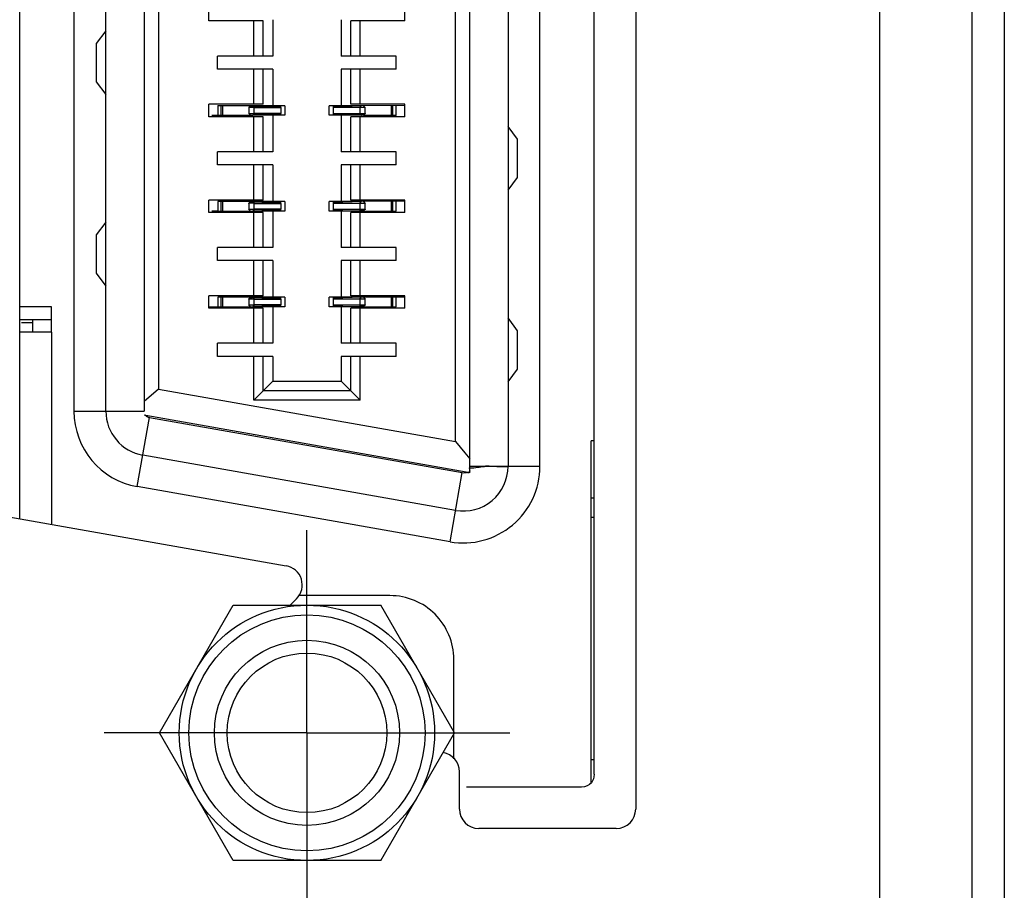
# Model space of a CAD drawing. Header units: inches. Extents: x 0 to 22, y 0 to 17.
# Tile 6 of 30: x 3.519 to 4.126, y 7.008 to 7.545. Entities that reach past the tile are written whole.
import ezdxf

# ---------------------------------------------------------------- set-up
doc = ezdxf.new("R2010")
doc.units = ezdxf.units.IN
doc.header["$LTSCALE"] = 1.21
doc.header["$MEASUREMENT"] = 0
doc.linetypes.add('CENTER', pattern=[0.6, 0.375, -0.075, 0.075, -0.075])
doc.layers.get('0').update_dxf_attribs({"linetype": 'CONTINUOUS'})
doc.layers.add('DEFAULT_1', color=7, linetype='CENTER')
doc.layers.add('DIMENSIONS', color=7, linetype='CONTINUOUS')
doc.styles.get("Standard").update_dxf_attribs({"font": 'txt', "width": 0.8})
doc.dimstyles.new('DIMSTYLE_2', dxfattribs={"dimtxt": 0.125, "dimasz": 0.18, "dimexe": 0.18, "dimexo": 0.0625, "dimgap": 0.09, "dimtad": 0, "dimtih": 1, "dimtoh": 1, "dimdec": 3, "dimzin": 4, "dimdsep": 46, "dimtxsty": 'STANDARD', "dimblk": '_FILLED', "dimblk1": '_FILLED', "dimblk2": '_FILLED', "dimcen": 0.09, "dimadec": 0, "dimazin": 0, "dimtp": 0.01, "dimtm": 0.01, "dimtfac": 1, "dimtdec": 3, "dimtofl": 0, "dimtmove": 0, "dimatfit": 3, "dimldrblk": '_FILLED', "dimfxl": 1, "dimtolj": 1, "dimtzin": 4, "dimarcsym": 0})

# ---------------------------------------------------------------- blocks, each defined once
blk = doc.blocks.new('*D3')
at = {"layer": 'DIMENSIONS', "color": 2, "linetype": 'CONTINUOUS'}
blk.add_line((3.50824, 7.10521), (2.65644, 7.10521), dxfattribs=at)
at = {"layer": 'DIMENSIONS', "color": 2, "linetype": 'CONTINUOUS', "insert": (2.59394, 7.16771), "char_height": 0.125, "width": 1.225, "attachment_point": 3, "line_spacing_factor": 0.9}
blk.add_mtext('.611{\\Ftxt.shx;\\W1.000000;\\H0.125000; }[15.51]', dxfattribs=at)
blk = doc.blocks.new('_FILLED')
at = {"color": 0, "linetype": 'BYBLOCK'}
blk.add_solid([(0, 0), (-1, 0.1736), (-1, -0.1736)], dxfattribs=at)
blk = doc.blocks.new('*D4')
at = {"layer": 'DIMENSIONS', "color": 2, "linetype": 'CONTINUOUS'}
blk.add_line((3.50824, 8.99497), (2.65644, 8.99497), dxfattribs=at)
at = {"layer": 'DIMENSIONS', "color": 2, "linetype": 'CONTINUOUS', "insert": (2.59394, 9.05747), "char_height": 0.125, "width": 1.325, "attachment_point": 3, "line_spacing_factor": 0.9}
blk.add_mtext('2.500{\\Ftxt.shx;\\W1.000000;\\H0.125000; }[63.51]', dxfattribs=at)

msp = doc.modelspace()

# ---------------------------------------------------------------- linework, layer by layer
at = {"color": 6, "linetype": 'CONTINUOUS'}
for p, q in [((4.12594, 11.43849), (4.12594, 6.37249)), ((4.04894, 11.36149), (4.04894, 6.44949)), ((3.87301, 7.07962), (3.87301, 9.02056)), ((3.51868, 7.23722), (3.51868, 8.86309)), ((3.79624, 7.26958), (3.79624, 8.8306)), ((3.59545, 8.79659), (3.59545, 7.3036)), ((3.63541, 7.54428), (3.63541, 7.55196)), ((3.75627, 7.54428), (3.75627, 7.55196)), ((3.66887, 7.54428), (3.63541, 7.54428)), ((3.66297, 7.52263), (3.66297, 7.54428)), ((3.66887, 7.52263), (3.66887, 7.54428)), ((3.67478, 7.54507), (3.67478, 7.52263)), ((3.7169, 7.54507), (3.7169, 7.52263)), ((3.75627, 7.54428), (3.72281, 7.54428)), ((3.72281, 7.52263), (3.72281, 7.54428)), ((3.72872, 7.52263), (3.72872, 7.54428)), ((3.57183, 7.53828), (3.56592, 7.53041)), ((3.56592, 7.53041), (3.56592, 7.50678)), ((3.67478, 7.52263), (3.64072, 7.52263)), ((3.64072, 7.51456), (3.64072, 7.52263)), ((3.75096, 7.52263), (3.7169, 7.52263)), ((3.75096, 7.51456), (3.75096, 7.52263)), ((3.67478, 7.51456), (3.64072, 7.51456)), ((3.66297, 7.49291), (3.66297, 7.51456)), ((3.66887, 7.49291), (3.66887, 7.51456)), ((3.67478, 7.51456), (3.67478, 7.49212)), ((3.75096, 7.51456), (3.7169, 7.51456)), ((3.7169, 7.51456), (3.7169, 7.49212)), ((3.72281, 7.49291), (3.72281, 7.51456)), ((3.72872, 7.49291), (3.72872, 7.51456)), ((3.56592, 7.50678), (3.57183, 7.49891)), ((3.66887, 7.49291), (3.63541, 7.49291)), ((3.63541, 7.48523), (3.63541, 7.49291)), ((3.64086, 7.49207), (3.64085, 7.48807)), ((3.66105, 7.49202), (3.64085, 7.49202)), ((3.64085, 7.48807), (3.64085, 7.48606)), ((3.64387, 7.48612), (3.64387, 7.49202)), ((3.65997, 7.49099), (3.65983, 7.49085)), ((3.65994, 7.49084), (3.65994, 7.4873)), ((3.66333, 7.4873), (3.66333, 7.49084)), ((3.68223, 7.49202), (3.6797, 7.49202)), ((3.68226, 7.49202), (3.68226, 7.48612)), ((3.70943, 7.49202), (3.70943, 7.48612)), ((3.71198, 7.49202), (3.70963, 7.49202)), ((3.75627, 7.49291), (3.72281, 7.49291)), ((3.72835, 7.49084), (3.72928, 7.49202)), ((3.73174, 7.49084), (3.72835, 7.49084)), ((3.72835, 7.49084), (3.72835, 7.4873)), ((3.75627, 7.49212), (3.72928, 7.49202)), ((3.73063, 7.49202), (3.73174, 7.49084)), ((3.73174, 7.4873), (3.73174, 7.49084)), ((3.74781, 7.49202), (3.74781, 7.48612)), ((3.75627, 7.48523), (3.75627, 7.49291)), ((3.66887, 7.48523), (3.63541, 7.48523)), ((3.63848, 7.48607), (3.63722, 7.48604)), ((3.64085, 7.48606), (3.63848, 7.48604)), ((3.64085, 7.48612), (3.6624, 7.48612)), ((3.65994, 7.4873), (3.66333, 7.4873)), ((3.66105, 7.48612), (3.65994, 7.4873)), ((3.66333, 7.4873), (3.6624, 7.48612)), ((3.66297, 7.46358), (3.66297, 7.48523)), ((3.66887, 7.46358), (3.66887, 7.48523)), ((3.67478, 7.48602), (3.67478, 7.46358)), ((3.68223, 7.48612), (3.6797, 7.48612)), ((3.71198, 7.48612), (3.70963, 7.48612)), ((3.7169, 7.48602), (3.7169, 7.46358)), ((3.75627, 7.48523), (3.72281, 7.48523)), ((3.72281, 7.46358), (3.72281, 7.48523)), ((3.72872, 7.46358), (3.72872, 7.48523)), ((3.73063, 7.48612), (3.75083, 7.48612)), ((3.73167, 7.48711), (3.73183, 7.48726)), ((3.82576, 7.47135), (3.81986, 7.47923)), ((3.82576, 7.44773), (3.82576, 7.47135)), ((3.67478, 7.46358), (3.64072, 7.46358)), ((3.64072, 7.4555), (3.64072, 7.46358)), ((3.75096, 7.46358), (3.7169, 7.46358)), ((3.75096, 7.4555), (3.75096, 7.46358)), ((3.67478, 7.4555), (3.64072, 7.4555)), ((3.66297, 7.43385), (3.66297, 7.4555)), ((3.66887, 7.43385), (3.66887, 7.4555)), ((3.67478, 7.4555), (3.67478, 7.43306)), ((3.75096, 7.4555), (3.7169, 7.4555)), ((3.7169, 7.4555), (3.7169, 7.43306)), ((3.72281, 7.43385), (3.72281, 7.4555)), ((3.72872, 7.43385), (3.72872, 7.4555)), ((3.81986, 7.43986), (3.82576, 7.44773)), ((3.66887, 7.43385), (3.63541, 7.43385)), ((3.63541, 7.42617), (3.63541, 7.43385)), ((3.75627, 7.43385), (3.72281, 7.43385)), ((3.75627, 7.42617), (3.75627, 7.43385)), ((3.64086, 7.43302), (3.64085, 7.42901)), ((3.66105, 7.43297), (3.64085, 7.43297)), ((3.64085, 7.42901), (3.64085, 7.42701)), ((3.64387, 7.42706), (3.64387, 7.43297)), ((3.65997, 7.43194), (3.65983, 7.4318)), ((3.65994, 7.43178), (3.65994, 7.42824)), ((3.65994, 7.42824), (3.66333, 7.42824)), ((3.66105, 7.42706), (3.65994, 7.42824)), ((3.66333, 7.42824), (3.6624, 7.42706)), ((3.66333, 7.42824), (3.66333, 7.43178)), ((3.68223, 7.43297), (3.6797, 7.43297)), ((3.68226, 7.43297), (3.68226, 7.42706)), ((3.70943, 7.43297), (3.70943, 7.42706)), ((3.71198, 7.43297), (3.70963, 7.43297)), ((3.72835, 7.43178), (3.72928, 7.43297)), ((3.73174, 7.43178), (3.72835, 7.43178)), ((3.72835, 7.43178), (3.72835, 7.42824)), ((3.75627, 7.43306), (3.72928, 7.43297)), ((3.73063, 7.43297), (3.73174, 7.43178)), ((3.73167, 7.42805), (3.73183, 7.4282)), ((3.73174, 7.42824), (3.73174, 7.43178)), ((3.74781, 7.43297), (3.74781, 7.42706)), ((3.66887, 7.42617), (3.63541, 7.42617)), ((3.63848, 7.42702), (3.63722, 7.42699)), ((3.64085, 7.42701), (3.63848, 7.42699)), ((3.64085, 7.42706), (3.6624, 7.42706)), ((3.66297, 7.40452), (3.66297, 7.42617)), ((3.66887, 7.40452), (3.66887, 7.42617)), ((3.67478, 7.42696), (3.67478, 7.40452)), ((3.68223, 7.42706), (3.6797, 7.42706)), ((3.71198, 7.42706), (3.70963, 7.42706)), ((3.7169, 7.42696), (3.7169, 7.40452)), ((3.75627, 7.42617), (3.72281, 7.42617)), ((3.72281, 7.40452), (3.72281, 7.42617)), ((3.72872, 7.40452), (3.72872, 7.42617)), ((3.73063, 7.42706), (3.75083, 7.42706)), ((3.57183, 7.42017), (3.56592, 7.4123)), ((3.56592, 7.4123), (3.56592, 7.38867)), ((3.67478, 7.40452), (3.64072, 7.40452)), ((3.64072, 7.39645), (3.64072, 7.40452)), ((3.75096, 7.40452), (3.7169, 7.40452)), ((3.75096, 7.39645), (3.75096, 7.40452)), ((3.67478, 7.39645), (3.64072, 7.39645)), ((3.66297, 7.3748), (3.66297, 7.39645)), ((3.66887, 7.3748), (3.66887, 7.39645)), ((3.67478, 7.39645), (3.67478, 7.37401)), ((3.75096, 7.39645), (3.7169, 7.39645)), ((3.7169, 7.39645), (3.7169, 7.37401)), ((3.72281, 7.3748), (3.72281, 7.39645)), ((3.72872, 7.3748), (3.72872, 7.39645)), ((3.56592, 7.38867), (3.57183, 7.3808)), ((3.66887, 7.3748), (3.63541, 7.3748)), ((3.63541, 7.36712), (3.63541, 7.3748)), ((3.66105, 7.37391), (3.64085, 7.37391)), ((3.64387, 7.368), (3.64387, 7.37391)), ((3.65997, 7.37288), (3.65983, 7.37274)), ((3.65994, 7.37273), (3.65994, 7.36919)), ((3.66333, 7.36919), (3.66333, 7.37273)), ((3.68223, 7.37391), (3.6797, 7.37391)), ((3.68226, 7.37391), (3.68226, 7.368)), ((3.70943, 7.37391), (3.70943, 7.368)), ((3.71198, 7.37391), (3.70963, 7.37391)), ((3.75627, 7.3748), (3.72281, 7.3748)), ((3.72835, 7.37273), (3.72928, 7.37391)), ((3.73174, 7.37273), (3.72835, 7.37273)), ((3.72835, 7.37273), (3.72835, 7.36919)), ((3.75627, 7.37401), (3.72928, 7.37391)), ((3.73063, 7.37391), (3.73174, 7.37273)), ((3.73174, 7.36919), (3.73174, 7.37273)), ((3.74781, 7.37391), (3.74781, 7.368)), ((3.75083, 7.37196), (3.75083, 7.37396)), ((3.75627, 7.36712), (3.75627, 7.3748)), ((3.53836, 7.368), (3.51868, 7.368)), ((3.53836, 7.35226), (3.53836, 7.368)), ((3.63541, 7.36791), (3.6624, 7.368)), ((3.66887, 7.36712), (3.63541, 7.36712)), ((3.65994, 7.36919), (3.66333, 7.36919)), ((3.66105, 7.368), (3.65994, 7.36919)), ((3.66333, 7.36919), (3.6624, 7.368)), ((3.66297, 7.34547), (3.66297, 7.36712)), ((3.66887, 7.34547), (3.66887, 7.36712)), ((3.67478, 7.36791), (3.67478, 7.34547)), ((3.68223, 7.368), (3.6797, 7.368)), ((3.71198, 7.368), (3.70963, 7.368)), ((3.7169, 7.36791), (3.7169, 7.34547)), ((3.75627, 7.36712), (3.72281, 7.36712)), ((3.72281, 7.34547), (3.72281, 7.36712)), ((3.72872, 7.34547), (3.72872, 7.36712)), ((3.73063, 7.368), (3.75083, 7.368)), ((3.73167, 7.369), (3.73183, 7.36915)), ((3.75082, 7.36796), (3.75083, 7.37196)), ((3.82576, 7.35324), (3.81986, 7.36112)), ((3.51868, 7.36013), (3.53836, 7.36013)), ((3.52655, 7.35816), (3.51984, 7.35816)), ((3.52655, 7.36013), (3.52655, 7.35226)), ((3.53836, 7.35226), (3.51886, 7.35226)), ((3.82576, 7.32962), (3.82576, 7.35324)), ((3.67478, 7.34547), (3.64072, 7.34547)), ((3.64072, 7.33739), (3.64072, 7.34547)), ((3.75096, 7.34547), (3.7169, 7.34547)), ((3.75096, 7.33739), (3.75096, 7.34547)), ((3.67478, 7.33739), (3.64072, 7.33739)), ((3.66297, 7.31033), (3.66297, 7.33739)), ((3.66887, 7.31623), (3.66887, 7.33739)), ((3.67478, 7.33739), (3.67478, 7.32214)), ((3.75096, 7.33739), (3.7169, 7.33739)), ((3.7169, 7.33739), (3.7169, 7.32214)), ((3.72281, 7.31623), (3.72281, 7.33739)), ((3.72872, 7.31033), (3.72872, 7.33739)), ((3.81986, 7.32175), (3.82576, 7.32962)), ((3.66297, 7.31033), (3.67478, 7.32214)), ((3.67478, 7.32214), (3.7169, 7.32214)), ((3.7169, 7.32214), (3.72872, 7.31033)), ((3.60431, 7.31715), (3.59537, 7.30966)), ((3.72281, 7.31623), (3.66887, 7.31623)), ((3.72872, 7.31033), (3.66297, 7.31033)), ((3.79401, 7.26603), (3.59656, 7.30085)), ((3.78738, 7.28487), (3.79328, 7.27783)), ((3.87301, 7.28533), (3.87104, 7.28533)), ((3.87104, 7.23808), (3.87104, 7.28533)), ((3.79328, 7.27783), (3.79628, 7.27426)), ((3.87301, 7.24989), (3.87104, 7.24989)), ((3.87301, 7.23808), (3.87104, 7.23808)), ((3.74703, 7.18986), (3.69052, 7.18986)), ((3.78639, 7.08917), (3.78639, 7.15049)), ((3.87301, 7.08848), (3.87104, 7.08848)), ((3.87104, 7.0746), (3.87104, 7.08848)), ((3.86513, 7.07175), (3.79427, 7.07175))]:
    msp.add_line(p, q, dxfattribs=at)
at = {"color": 9, "linetype": 'CONTINUOUS'}
for p, q in [((4.10612, 6.49972), (4.10612, 11.31126)), ((3.81986, 8.8306), (3.81986, 7.26958)), ((3.83954, 7.26958), (3.83954, 8.8306)), ((3.78738, 7.28487), (3.78738, 8.81531)), ((3.55214, 8.79659), (3.55214, 7.3036)), ((3.57183, 7.3036), (3.57183, 8.79659)), ((3.60431, 8.78303), (3.60431, 7.31715)), ((3.64278, 7.49202), (3.64278, 7.48612)), ((3.6624, 7.49202), (3.66333, 7.49084)), ((3.6797, 7.49084), (3.6797, 7.4873)), ((3.71198, 7.49084), (3.71198, 7.4873)), ((3.7489, 7.48612), (3.7489, 7.49202)), ((3.75081, 7.48606), (3.75082, 7.49007)), ((3.75082, 7.49007), (3.75082, 7.49207)), ((3.72928, 7.48612), (3.72835, 7.4873)), ((3.64278, 7.43297), (3.64278, 7.42706)), ((3.6624, 7.43297), (3.66333, 7.43178)), ((3.6797, 7.43178), (3.6797, 7.42824)), ((3.71198, 7.43178), (3.71198, 7.42824)), ((3.72928, 7.42706), (3.72835, 7.42824)), ((3.7489, 7.42706), (3.7489, 7.43297)), ((3.75081, 7.42701), (3.75082, 7.43101)), ((3.75082, 7.43101), (3.75082, 7.43302)), ((3.64087, 7.37396), (3.64087, 7.36996)), ((3.64278, 7.37391), (3.64278, 7.368)), ((3.6624, 7.37391), (3.66333, 7.37273)), ((3.6797, 7.37273), (3.6797, 7.36919)), ((3.71198, 7.37273), (3.71198, 7.36919)), ((3.7489, 7.368), (3.7489, 7.37391)), ((3.64087, 7.36996), (3.64087, 7.36795)), ((3.72928, 7.368), (3.72835, 7.36919)), ((3.53836, 7.35226), (3.53836, 7.23375)), ((3.60431, 7.31715), (3.78738, 7.28487)), ((3.55214, 7.3036), (3.59545, 7.3036)), ((3.59118, 7.25707), (3.5987, 7.29972)), ((3.5987, 7.29972), (3.79162, 7.2657)), ((3.78751, 7.24244), (3.5946, 7.27646)), ((3.83954, 7.26958), (3.81986, 7.26958)), ((3.78409, 7.22305), (3.79161, 7.2657)), ((3.79162, 7.2657), (3.79245, 7.26565)), ((3.7923, 7.26564), (3.79342, 7.26581)), ((3.7932, 7.26575), (3.79401, 7.26603)), ((3.78409, 7.22305), (3.59118, 7.25707)), ((3.87104, 7.08848), (3.87104, 7.23808))]:
    msp.add_line(p, q, dxfattribs=at)
at = {"color": 7, "linetype": 'CONTINUOUS'}
for p, q in [((3.8986, 9.04209), (3.8986, 7.05822)), ((3.66033, 7.49087), (3.65984, 7.49086)), ((3.65984, 7.49086), (3.65994, 7.49084)), ((3.65994, 7.49084), (3.66105, 7.49202)), ((3.65994, 7.49084), (3.65997, 7.49099)), ((3.65999, 7.49099), (3.66173, 7.49165)), ((3.66238, 7.49087), (3.66003, 7.49087)), ((3.66329, 7.49088), (3.66033, 7.49087)), ((3.6797, 7.49202), (3.66105, 7.49202)), ((3.66173, 7.49165), (3.66238, 7.49204)), ((3.66333, 7.49084), (3.66238, 7.49087)), ((3.6624, 7.49202), (3.67924, 7.49143)), ((3.67924, 7.49143), (3.66333, 7.49084)), ((3.66333, 7.49084), (3.6797, 7.49084)), ((3.6797, 7.49084), (3.6797, 7.49202)), ((3.72928, 7.49202), (3.71198, 7.49202)), ((3.71198, 7.49202), (3.71198, 7.49084)), ((3.72835, 7.49084), (3.71198, 7.49084)), ((3.72928, 7.49202), (3.71244, 7.49143)), ((3.71244, 7.49143), (3.72835, 7.49084)), ((3.67924, 7.48671), (3.6624, 7.48612)), ((3.6797, 7.48612), (3.6624, 7.48612)), ((3.6797, 7.4873), (3.66333, 7.4873)), ((3.66333, 7.4873), (3.67924, 7.48671)), ((3.6797, 7.48612), (3.6797, 7.4873)), ((3.71198, 7.4873), (3.72835, 7.4873)), ((3.71198, 7.4873), (3.71198, 7.48612)), ((3.73078, 7.48612), (3.71198, 7.48612)), ((3.72835, 7.4873), (3.71244, 7.48671)), ((3.71244, 7.48671), (3.72928, 7.48612)), ((3.72835, 7.4873), (3.72967, 7.48727)), ((3.72835, 7.4873), (3.72969, 7.48726)), ((3.72992, 7.48646), (3.7293, 7.48609)), ((3.72967, 7.48727), (3.73102, 7.48727)), ((3.72969, 7.48726), (3.73101, 7.48728)), ((3.73165, 7.48711), (3.72992, 7.48646)), ((3.73063, 7.48612), (3.73174, 7.4873)), ((3.73101, 7.48728), (3.73178, 7.48726)), ((3.73102, 7.48727), (3.7318, 7.48726)), ((3.7317, 7.48725), (3.73167, 7.48711)), ((3.73183, 7.48726), (3.7317, 7.48725)), ((3.66033, 7.43181), (3.65984, 7.4318)), ((3.65984, 7.4318), (3.65994, 7.43178)), ((3.65994, 7.43178), (3.66105, 7.43297)), ((3.65994, 7.43178), (3.65997, 7.43194)), ((3.65999, 7.43193), (3.66173, 7.43259)), ((3.66238, 7.43182), (3.66003, 7.43182)), ((3.66329, 7.43183), (3.66033, 7.43181)), ((3.6797, 7.43297), (3.66105, 7.43297)), ((3.66173, 7.43259), (3.66238, 7.43299)), ((3.66333, 7.43178), (3.66238, 7.43182)), ((3.6624, 7.43297), (3.67924, 7.43238)), ((3.67924, 7.42765), (3.6624, 7.42706)), ((3.67924, 7.43238), (3.66333, 7.43178)), ((3.66333, 7.43178), (3.6797, 7.43178)), ((3.6797, 7.42824), (3.66333, 7.42824)), ((3.66333, 7.42824), (3.67924, 7.42765)), ((3.6797, 7.43178), (3.6797, 7.43297)), ((3.6797, 7.42706), (3.6797, 7.42824)), ((3.72928, 7.43297), (3.71198, 7.43297)), ((3.71198, 7.43297), (3.71198, 7.43178)), ((3.72835, 7.43178), (3.71198, 7.43178)), ((3.71198, 7.42824), (3.72835, 7.42824)), ((3.71198, 7.42824), (3.71198, 7.42706)), ((3.72928, 7.43297), (3.71244, 7.43238)), ((3.71244, 7.43238), (3.72835, 7.43178)), ((3.72835, 7.42824), (3.71244, 7.42765)), ((3.71244, 7.42765), (3.72928, 7.42706)), ((3.72835, 7.42824), (3.72967, 7.42821)), ((3.72835, 7.42824), (3.72969, 7.42821)), ((3.72992, 7.42741), (3.7293, 7.42704)), ((3.72967, 7.42821), (3.73102, 7.42822)), ((3.72969, 7.42821), (3.73101, 7.42822)), ((3.73165, 7.42806), (3.72992, 7.42741)), ((3.73063, 7.42706), (3.73174, 7.42824)), ((3.73101, 7.42822), (3.73178, 7.42821)), ((3.73102, 7.42822), (3.7318, 7.42821)), ((3.7317, 7.4282), (3.73167, 7.42805)), ((3.73183, 7.42821), (3.7317, 7.4282)), ((3.6797, 7.42706), (3.6624, 7.42706)), ((3.73078, 7.42706), (3.71198, 7.42706)), ((3.66033, 7.37276), (3.65984, 7.37275)), ((3.65984, 7.37275), (3.65994, 7.37273)), ((3.65994, 7.37273), (3.66105, 7.37391)), ((3.65994, 7.37273), (3.65997, 7.37288)), ((3.65999, 7.37288), (3.66173, 7.37354)), ((3.66238, 7.37276), (3.66003, 7.37276)), ((3.66329, 7.37277), (3.66033, 7.37276)), ((3.6797, 7.37391), (3.66105, 7.37391)), ((3.66173, 7.37354), (3.66238, 7.37393)), ((3.66333, 7.37273), (3.66238, 7.37276)), ((3.6624, 7.37391), (3.67924, 7.37332)), ((3.67924, 7.37332), (3.66333, 7.37273)), ((3.66333, 7.37273), (3.6797, 7.37273)), ((3.6797, 7.37273), (3.6797, 7.37391)), ((3.72928, 7.37391), (3.71198, 7.37391)), ((3.71198, 7.37391), (3.71198, 7.37273)), ((3.72835, 7.37273), (3.71198, 7.37273)), ((3.72928, 7.37391), (3.71244, 7.37332)), ((3.71244, 7.37332), (3.72835, 7.37273)), ((3.67924, 7.3686), (3.6624, 7.368)), ((3.6797, 7.368), (3.6624, 7.368)), ((3.6797, 7.36919), (3.66333, 7.36919)), ((3.66333, 7.36919), (3.67924, 7.3686)), ((3.6797, 7.368), (3.6797, 7.36919)), ((3.71198, 7.36919), (3.72835, 7.36919)), ((3.71198, 7.36919), (3.71198, 7.368)), ((3.73078, 7.368), (3.71198, 7.368)), ((3.72835, 7.36919), (3.71244, 7.3686)), ((3.71244, 7.3686), (3.72928, 7.368)), ((3.72835, 7.36919), (3.72967, 7.36916)), ((3.72835, 7.36919), (3.72969, 7.36915)), ((3.72992, 7.36835), (3.7293, 7.36798)), ((3.72967, 7.36916), (3.73102, 7.36916)), ((3.72969, 7.36915), (3.73101, 7.36917)), ((3.73165, 7.369), (3.72992, 7.36835)), ((3.73063, 7.368), (3.73174, 7.36919)), ((3.73101, 7.36917), (3.73178, 7.36915)), ((3.73102, 7.36916), (3.7318, 7.36915)), ((3.7317, 7.36914), (3.73167, 7.369)), ((3.73183, 7.36915), (3.7317, 7.36914)), ((3.59656, 7.30085), (3.59545, 7.30105)), ((3.81985, 7.26958), (3.79624, 7.26958)), ((3.79624, 7.26564), (3.79624, 7.26958)), ((3.80826, 7.26972), (3.81294, 7.26958)), ((3.81294, 7.26958), (3.81806, 7.26958)), ((3.81806, 7.26958), (3.81986, 7.26958)), ((3.7939, 7.26554), (3.79464, 7.26592)), ((3.79624, 7.26564), (3.79401, 7.26603)), ((3.79575, 7.26582), (3.79602, 7.26662)), ((3.79624, 7.26664), (3.79624, 7.26798)), ((3.503, 7.23998), (3.68302, 7.20824)), ((3.68943, 7.18794), (3.68544, 7.18395)), ((3.60492, 7.10521), (3.65038, 7.18395)), ((3.65038, 7.18395), (3.7413, 7.18395)), ((3.78676, 7.10521), (3.7413, 7.18395)), ((3.65038, 7.02647), (3.60492, 7.10521)), ((3.7413, 7.02647), (3.78676, 7.10521)), ((3.78984, 7.05822), (3.78984, 7.08122)), ((3.8866, 7.04622), (3.80184, 7.04622)), ((3.7413, 7.02647), (3.65038, 7.02647))]:
    msp.add_line(p, q, dxfattribs=at)
for radius in [0.07874, 0.07283, 0.05708, 0.04921]:
    msp.add_circle((3.69584, 7.10521), radius, dxfattribs=at)
at = {"color": 9, "linetype": 'CONTINUOUS'}
for centre, radius, start, end in [((3.59938, 7.3036), 0.04724, 180, 260), ((3.59938, 7.3036), 0.02756, 180.00053, 260), ((3.7923, 7.26958), 0.04724, 260, 360), ((3.7923, 7.26958), 0.02756, 260.00049, 359.99996)]:
    msp.add_arc(centre, radius, start, end, dxfattribs=at)
at = {"color": 7, "linetype": 'CONTINUOUS'}
for centre, radius, start, end in [((3.59939, 7.3036), 0.00394, 224.21159, 259.9978), ((3.80804, 7.24119), 0.02853, 92.60162, 95.56939), ((3.80834, 7.23504), 0.03468, 90.14466, 92.63761), ((3.68094, 7.19642), 0.012, 315, 80), ((3.77784, 7.08122), 0.012, 0, 80.85558), ((3.80184, 7.05822), 0.012, 180, 270), ((3.8866, 7.05822), 0.012, 270, 360)]:
    msp.add_arc(centre, radius, start, end, dxfattribs=at)
at = {"color": 6, "linetype": 'CONTINUOUS'}
msp.add_arc((3.74703, 7.15049), 0.03936, 0.00098, 90.01706, dxfattribs=at)
at = {"color": 7, "linetype": 'CONTINUOUS'}
for points, knots in [([(3.59582, 7.30151), (3.596, 7.30128), (3.5964, 7.30087), (3.59711, 7.30036), (3.59786, 7.29993), (3.59842, 7.29977), (3.5987, 7.29972)], [0, 0, 0, 0, 0.249459, 0.500964, 0.750625, 1, 1, 1, 1]), ([(3.79656, 7.26873), (3.79804, 7.26866), (3.80097, 7.26894), (3.80384, 7.26944), (3.80527, 7.26958)], [0, 0, 0, 0, 0.507255, 1, 1, 1, 1]), ([(3.79464, 7.26592), (3.79474, 7.26592), (3.79495, 7.26587), (3.79519, 7.26578), (3.79538, 7.26573), (3.79551, 7.26572), (3.79564, 7.26574), (3.79571, 7.26579), (3.79575, 7.26582)], [0, 0, 0, 0, 0.265655, 0.538425, 0.664953, 0.780375, 0.888052, 1, 1, 1, 1]), ([(3.79602, 7.26662), (3.79606, 7.26664), (3.79614, 7.2667), (3.79625, 7.26677), (3.79634, 7.26683), (3.7964, 7.26687), (3.79645, 7.2669), (3.79648, 7.26691), (3.79651, 7.26692), (3.7965, 7.26689), (3.79648, 7.26686), (3.79644, 7.26681), (3.79639, 7.26676), (3.79633, 7.2667), (3.79628, 7.26665), (3.79624, 7.26664)], [0, 0, 0, 0, 0.147752, 0.319747, 0.402294, 0.475849, 0.535457, 0.576398, 0.59561, 0.614928, 0.659885, 0.724132, 0.798971, 0.875587, 1, 1, 1, 1]), ([(3.79624, 7.26798), (3.79623, 7.26805), (3.79621, 7.26816), (3.79619, 7.26831), (3.79618, 7.26841), (3.79617, 7.26851), (3.79618, 7.26858), (3.79619, 7.26863), (3.79621, 7.26864), (3.79624, 7.26864), (3.79626, 7.26863), (3.7963, 7.2686), (3.79635, 7.26855), (3.7964, 7.26849), (3.79644, 7.26846), (3.79647, 7.26845), (3.7965, 7.26845), (3.79652, 7.26848), (3.79653, 7.26851), (3.79655, 7.26857), (3.79656, 7.26864), (3.79656, 7.2687), (3.79656, 7.26873)], [0, 0, 0, 0, 0.166072, 0.253498, 0.336032, 0.407979, 0.464104, 0.50104, 0.514158, 0.528145, 0.54743, 0.573882, 0.641042, 0.709898, 0.738756, 0.761762, 0.780731, 0.802159, 0.829149, 0.86118, 0.932949, 1, 1, 1, 1])]:
    msp.add_open_spline(points, degree=3, knots=knots, dxfattribs=at)
at = {"color": 6, "linetype": 'CONTINUOUS'}
for points in [[(3.87301, 7.07962), (3.87297, 7.07754), (3.87234, 7.07577), (3.87124, 7.07444)], [(3.87124, 7.07444), (3.86985, 7.07277), (3.86773, 7.07179), (3.86513, 7.07175)]]:
    msp.add_open_spline(points, degree=3, dxfattribs=at)
at = {"layer": 'DEFAULT_1', "color": 7, "linetype": 'CENTER'}
for q in [(3.69584, 7.23031), (3.57074, 7.10521), (3.82094, 7.10521), (3.69584, 6.98011)]:
    msp.add_line((3.69584, 7.10521), q, dxfattribs=at)

# ---------------------------------------------------------------- dimensions: what is measured, and where the dimension line sits
at = {"layer": 'DIMENSIONS', "color": 2, "linetype": 'CONTINUOUS'}
for feature_location, picture, middle in [((3.50824, 8.99497), '*D4', (1.63144, 8.99497)), ((3.50824, 7.10521), '*D3', (1.73144, 7.10521))]:
    dim = msp.add_ordinate_dim(feature_location=feature_location, offset=(-0.8518, 0), dtype=0, origin=(3.57074, 6.49449), dimstyle='DIMSTYLE_2', dxfattribs=at)
    dim.commit()
    dim.dimension.update_dxf_attribs({"geometry": picture, "text_midpoint": middle})

doc.saveas('drawing.dxf')
